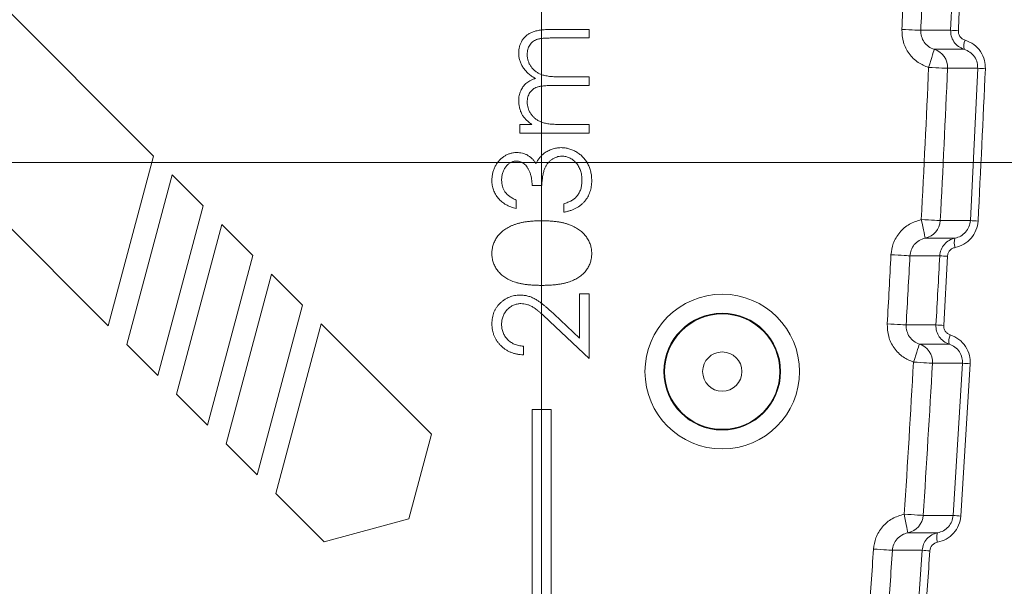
# Model space of a CAD drawing. Header units: millimetres. Extents: x 0 to 594, y 0 to 420.
# Tile 43 of 70: x 401 to 427, y 170 to 184. Entities that reach past the tile are written whole.
import ezdxf

# ---------------------------------------------------------------- set-up
doc = ezdxf.new("R2010")
doc.units = ezdxf.units.MM
doc.styles.add('SLDTEXTSTYLE1', font='TXT', dxfattribs={"width": 0.605})
doc.dimstyles.new('SLDDIMSTYLE4', dxfattribs={"dimtxt": 2.568319, "dimasz": 3.3, "dimexe": 0, "dimexo": 0.0625, "dimgap": 0.64208, "dimtad": 1, "dimdec": 0, "dimlfac": 2, "dimrnd": 1e-09, "dimzin": 12, "dimdsep": 46, "dimtxsty": 'SLDTEXTSTYLE1', "dimsah": 1, "dimcen": 0.09, "dimadec": 0, "dimazin": 3, "dimtfac": 1, "dimtdec": 1, "dimtofl": 0, "dimtmove": 0, "dimatfit": 3, "dimfxl": 1, "dimfrac": 2, "dimtolj": 1, "dimtzin": 12, "dimarcsym": 0})
doc.dimstyles.new('SLDDIMSTYLE5', dxfattribs={"dimtxt": 2.568319, "dimasz": 3.3, "dimexe": 0, "dimexo": 0.0625, "dimgap": 0.64208, "dimtad": 1, "dimdec": 3, "dimlfac": 2, "dimrnd": 1e-09, "dimzin": 12, "dimdsep": 46, "dimtxsty": 'SLDTEXTSTYLE1', "dimsah": 1, "dimcen": 0.09, "dimadec": 0, "dimazin": 3, "dimtfac": 1, "dimtdec": 1, "dimtofl": 0, "dimtmove": 0, "dimatfit": 3, "dimfxl": 1, "dimfrac": 2, "dimtolj": 1, "dimtzin": 12, "dimarcsym": 0})

# ---------------------------------------------------------------- blocks, each defined once
blk = doc.blocks.new('*D16')
at = {"color": 7, "linetype": 'Continuous', "lineweight": 0}
for p, q in [((286.937, 245.752), (286.937, 108.735)), ((414.293, 245.752), (414.293, 108.735)), ((347.92, 114.267), (347.332, 114.267)), ((347.332, 114.267), (347.332, 110.323)), ((353.31, 114.267), (353.898, 114.267)), ((353.898, 114.267), (353.898, 110.323)), ((347.332, 110.323), (347.92, 110.323)), ((353.898, 110.323), (353.31, 110.323)), ((286.937, 109.735), (414.293, 109.735))]:
    blk.add_line(p, q, dxfattribs=at)
for points in [[(286.937, 109.735), (290.237, 109.235), (290.237, 110.235)], [(414.293, 109.735), (410.993, 110.235), (410.993, 109.235)]]:
    blk.add_solid(points, dxfattribs=at)
at = {"color": 7, "linetype": 'Continuous', "lineweight": 0, "char_height": 2.6458, "attachment_point": 1, "rotation": 0, "style": 'SLDTEXTSTYLE1'}
for s, insert in [('254', (346.499, 118.266, -137.801)), ('10', (348.655, 113.733, -137.801))]:
    blk.add_mtext(s, dxfattribs=dict(at, insert=insert))
blk = doc.blocks.new('*D17')
at = {"color": 7, "linetype": 'Continuous', "lineweight": 0}
for p, q in [((414.293, 245.752), (258.389, 245.752)), ((259.389, 143.848), (259.389, 245.752)), ((254.856, 196.515), (254.856, 197.103)), ((254.856, 197.103), (258.801, 197.103)), ((258.801, 197.103), (258.801, 196.515)), ((254.856, 193.085), (254.856, 192.497)), ((258.801, 192.497), (258.801, 193.085)), ((254.856, 192.497), (258.801, 192.497)), ((414.293, 143.848), (258.389, 143.848))]:
    blk.add_line(p, q, dxfattribs=at)
for points in [[(259.389, 245.752), (258.889, 242.452), (259.889, 242.452)], [(259.389, 143.848), (259.889, 147.148), (258.889, 147.148)]]:
    blk.add_solid(points, dxfattribs=at)
at = {"color": 7, "linetype": 'Continuous', "lineweight": 0, "attachment_point": 1, "rotation": 90, "style": 'SLDTEXTSTYLE1'}
for s, insert, char_height in [('203', (250.858, 190.684, -137.801), 2.6458), ('8', (255.39, 193.82, -137.801), 2.646)]:
    blk.add_mtext(s, dxfattribs=dict(at, insert=insert, char_height=char_height))
blk = doc.blocks.new('*D18')
at = {"color": 7, "linetype": 'Continuous', "lineweight": 0}
for p, q in [((330.555, 220.828), (442.841, 220.828)), ((441.841, 220.828), (441.841, 180.708)), ((437.309, 203.953), (437.309, 204.541)), ((437.309, 204.541), (441.254, 204.541)), ((441.254, 204.541), (441.254, 203.953)), ((437.309, 197.583), (437.309, 196.995)), ((441.254, 196.995), (441.254, 197.583)), ((437.309, 196.995), (441.254, 196.995)), ((330.555, 180.708), (442.841, 180.708))]:
    blk.add_line(p, q, dxfattribs=at)
for points in [[(441.841, 220.828), (441.341, 217.528), (442.341, 217.528)], [(441.841, 180.708), (442.341, 184.008), (441.341, 184.008)]]:
    blk.add_solid(points, dxfattribs=at)
at = {"color": 7, "linetype": 'Continuous', "lineweight": 0, "char_height": 2.6458, "attachment_point": 1, "rotation": 90, "style": 'SLDTEXTSTYLE1'}
for s, insert in [('3,2', (437.843, 198.318, -137.801)), ('80', (433.311, 197.632, -137.801))]:
    blk.add_mtext(s, dxfattribs=dict(at, insert=insert))

msp = doc.modelspace()

# ---------------------------------------------------------------- linework, layer by layer
at = {"color": 7, "linetype": 'Continuous', "lineweight": 15}
for p, q in [((404.05553, 180.87756), (390.9348, 193.99827)), ((388.09789, 191.16135), (402.85651, 176.40275)), ((414.56669, 184.21841), (415.55925, 184.21841)), ((415.55925, 184.21841), (415.55925, 183.99338)), ((415.55925, 183.99338), (414.56569, 183.99338)), ((414.84648, 182.96466), (415.55925, 182.96466)), ((415.55925, 182.96466), (415.55925, 182.73963)), ((415.55925, 182.73963), (414.62748, 182.73963)), ((413.72685, 181.48588), (413.72685, 181.71091)), ((413.72685, 181.71091), (414.04531, 181.71091)), ((415.55925, 181.48588), (413.72685, 181.48588)), ((414.78821, 181.71091), (415.55925, 181.71091)), ((415.55925, 181.71091), (415.55925, 181.48588)), ((402.85651, 176.40275), (404.05553, 180.87756)), ((404.5469, 180.38619), (403.34788, 175.91138)), ((405.36585, 179.56724), (404.5469, 180.38619)), ((414.3055, 180.10354), (414.04832, 180.10354)), ((413.6304, 179.71777), (413.6304, 179.49274)), ((404.16683, 175.09244), (405.36585, 179.56724)), ((414.88416, 179.39629), (414.88415, 179.62133)), ((405.85721, 179.07588), (404.65819, 174.60107)), ((406.67616, 178.25693), (405.85721, 179.07588)), ((405.47714, 173.78212), (406.67616, 178.25693)), ((407.16753, 177.76556), (405.96851, 173.29076)), ((407.98647, 176.94662), (407.16753, 177.76556)), ((415.30207, 176.07556), (415.30207, 177.24242)), ((415.30207, 177.24242), (415.55925, 177.24242)), ((415.55925, 177.24242), (415.55925, 175.5386)), ((406.78746, 172.47181), (407.98647, 176.94662)), ((414.6325, 176.70294), (415.30207, 176.07556)), ((408.47784, 176.45525), (407.27882, 171.98044)), ((411.39375, 173.53934), (408.47784, 176.45525)), ((415.55925, 175.5386), (414.52149, 176.51106)), ((403.34788, 175.91138), (404.16683, 175.09244)), ((413.82329, 175.86008), (413.82329, 175.63504)), ((404.65819, 174.60107), (405.47714, 173.78212)), ((414.55625, 174.18841), (414.05475, 174.18841)), ((414.05475, 174.18841), (414.05476, 154.78036)), ((414.55626, 154.78036), (414.55625, 174.18841)), ((410.795, 171.30478), (411.39375, 173.53934)), ((405.96851, 173.29076), (406.78746, 172.47181)), ((407.27882, 171.98044), (408.55476, 170.70451)), ((408.55476, 170.70451), (410.795, 171.30478))]:
    msp.add_line(p, q, dxfattribs=at)
at = {"color": 8, "linetype": 'Continuous', "lineweight": 0}
for p, q in [((425.10052, 184.19577), (425.1768, 186.01676)), ((425.62003, 179.17768), (425.8147, 183.19303)), ((425.01617, 178.23414), (424.91604, 176.41093)), ((425.16564, 171.39796), (425.41289, 175.4133)), ((425.61611, 175.39887), (425.36891, 171.38185)), ((424.22254, 168.65391), (424.34667, 170.4782))]:
    msp.add_line(p, q, dxfattribs=at)
at = {"color": 8, "linetype": 'Continuous', "lineweight": 0, "flags": 128}
for points in [[(424.31149, 184.19578), (424.29825, 184.19635), (424.2673, 184.19768), (424.21978, 184.19973), (424.1574, 184.20242), (424.08244, 184.20565), (423.9976, 184.20931), (423.90599, 184.21326), (423.81093, 184.21736)], [(424.31149, 184.19578), (424.3781, 184.19578), (424.72839, 184.19577), (425.05006, 184.19577), (425.10052, 184.19577)], [(424.66627, 183.69481), (424.66312, 183.68455), (424.65453, 183.65657), (424.64082, 183.6119), (424.62251, 183.55224), (424.6003, 183.47985), (424.57501, 183.39746), (424.54762, 183.30819), (424.51914, 183.21542)], [(425.4558, 183.69481), (425.4225, 183.69481), (425.24733, 183.69481), (424.66627, 183.69481)], [(425.01966, 183.193), (425.00642, 183.19359), (424.97548, 183.19498), (424.92796, 183.1971), (424.86559, 183.1999), (424.79063, 183.20326), (424.7058, 183.20706), (424.6142, 183.21116), (424.51914, 183.21542)], [(425.8147, 183.19303), (425.77957, 183.19303), (425.60439, 183.19302), (425.01966, 183.193)], [(424.42666, 178.71214), (424.42458, 178.72231), (424.41875, 178.75077), (424.40939, 178.79642), (424.39687, 178.85755), (424.38165, 178.93181), (424.36432, 179.0164), (424.34553, 179.1081), (424.326, 179.20342)], [(424.82636, 179.17765), (424.81312, 179.17833), (424.78219, 179.17992), (424.73469, 179.18237), (424.67233, 179.18558), (424.5974, 179.18944), (424.5126, 179.19381), (424.42103, 179.19852), (424.326, 179.20342)], [(424.82636, 179.17765), (424.8492, 179.17765), (425.02443, 179.17766), (425.62003, 179.17768)], [(424.42666, 178.71214), (424.44874, 178.71214), (424.62398, 178.71214), (425.21419, 178.71215)], [(424.02548, 178.24741), (424.01225, 178.24811), (423.98132, 178.24975), (423.93382, 178.25227), (423.87147, 178.25558), (423.79654, 178.25955), (423.71175, 178.26405), (423.62018, 178.26891), (423.52516, 178.27395)], [(424.81251, 178.24739), (424.73359, 178.24739), (424.38313, 178.2474), (424.06251, 178.24741), (424.02548, 178.24741)], [(423.92603, 176.42496), (423.9128, 176.4257), (423.88187, 176.42744), (423.83438, 176.4301), (423.77204, 176.4336), (423.69712, 176.4378), (423.61235, 176.44255), (423.5208, 176.44769), (423.42579, 176.45302)], [(423.92603, 176.42496), (423.99268, 176.42496), (424.3432, 176.42495), (424.66344, 176.42495), (424.71236, 176.42495)], [(424.27403, 175.91953), (424.27074, 175.90928), (424.26176, 175.88138), (424.24745, 175.83688), (424.22834, 175.77748), (424.20516, 175.7054), (424.17878, 175.62338), (424.15019, 175.53452), (424.12048, 175.44217)], [(425.06086, 175.91954), (425.02751, 175.91954), (424.85222, 175.91954), (424.27403, 175.91953)], [(424.62067, 175.41326), (424.60744, 175.41403), (424.57652, 175.41581), (424.52903, 175.41856), (424.4667, 175.42216), (424.39179, 175.42649), (424.30702, 175.43139), (424.21548, 175.43668), (424.12048, 175.44217)], [(425.41289, 175.4133), (425.37774, 175.4133), (425.20245, 175.41329), (424.62067, 175.41326)], [(424.37515, 171.39791), (424.36193, 171.39877), (424.33102, 171.40076), (424.28355, 171.40382), (424.22124, 171.40784), (424.14636, 171.41267), (424.06163, 171.41814), (423.97013, 171.42404), (423.87517, 171.43017)], [(423.96976, 170.93768), (423.96781, 170.94784), (423.96234, 170.97633), (423.95355, 171.02209), (423.94178, 171.08336), (423.92748, 171.15782), (423.91119, 171.24263), (423.89353, 171.33458), (423.87517, 171.43017)], [(424.37515, 171.39791), (424.39801, 171.39791), (424.57337, 171.39792), (425.16564, 171.39796)], [(423.96976, 170.93768), (423.99184, 170.93769), (424.16722, 170.93769), (424.75404, 170.93769)], [(423.56287, 170.47822), (423.54964, 170.4791), (423.51874, 170.48114), (423.47128, 170.48427), (423.40898, 170.48839), (423.3341, 170.49333), (423.24938, 170.49893), (423.15788, 170.50497), (423.06293, 170.51124)], [(424.34667, 170.4782), (424.2677, 170.4782), (423.91697, 170.47821), (423.59805, 170.47822), (423.56287, 170.47822)]]:
    msp.add_lwpolyline(points, dxfattribs=at)
at = {"color": 8, "linetype": 'Continuous', "lineweight": 0}
for radius in [2.04109, 1.53967, 1.5217, 0.51885]:
    msp.add_circle((419.06975, 175.19141), radius, dxfattribs=at)
for centre, radius, start, end in [((-175.34544, 210.08311), 604.68686, 354.44470463, 3.89900087), ((-176.09769, 210.08311), 600.46598, 357.53115548, 357.70491832), ((-176.09769, 210.08311), 600.967, 357.53115548, 357.70491832), ((425.54343, 190.6344), 6.45385, 266.064901, 267.875021), ((425.82044, 183.77545), 0.37345, 154.790776, 192.470232), ((424.51871, 183.21555), 0.50146, 357.422535, 72.886973), ((-175.34544, 210.08311), 600.46598, 357.05219423, 357.43545878), ((-175.34544, 210.08311), 600.967, 357.05219423, 357.43545878), ((426.25382, 189.31306), 6.13577, 265.896018, 267.795882), ((424.32565, 179.20322), 0.50136, 281.623187, 357.076552), ((426.06055, 184.52364), 5.36408, 265.289276, 267.463929), ((425.56773, 178.59466), 0.37256, 161.61778, 200.118741), ((-176.09769, 210.08311), 600.46598, 356.78937488, 356.96338481), ((-176.09769, 210.08311), 600.967, 356.78937488, 356.96338481), ((425.25683, 183.50336), 5.27471, 265.167892, 267.384953), ((425.1569, 181.39923), 4.99411, 264.893177, 267.235622), ((425.42908, 175.99419), 0.37571, 154.112147, 191.460101), ((424.12003, 175.44228), 0.50148, 356.682378, 72.115676), ((-175.34544, 210.08311), 600.46598, 356.30922793, 356.69276409), ((-175.34544, 210.08311), 600.967, 356.30922793, 356.69276409), ((425.85414, 180.18779), 4.79484, 264.719771, 267.154465), ((423.87484, 171.42995), 0.50133, 280.913979, 356.336183), ((425.60833, 175.6948), 4.31959, 264.117726, 266.822667), ((425.10819, 170.81598), 0.37447, 161.032983, 199.422401), ((-176.09769, 210.08311), 600.46598, 356.04703437, 356.2213586), ((-176.09769, 210.08311), 600.967, 356.04703437, 356.2213586), ((424.79362, 174.73405), 4.27926, 264.00477, 266.742087)]:
    msp.add_arc(centre, radius, start, end, dxfattribs=at)
at = {"color": 7, "linetype": 'Continuous', "lineweight": 15}
msp.add_arc((-175.34544, 210.08311), 604.68701, 354.44470463, 359.4432, dxfattribs=at)
at = {"color": 8, "linetype": 'Continuous', "lineweight": 0}
for points, knots in [([(427.86762, 251.13326), (428.20078, 245.62879), (428.86717, 234.61877), (429.28908, 218.07639), (429.2905, 201.49021), (428.81382, 184.87151), (427.90986, 168.23024), (426.91744, 157.16618), (426.42128, 151.63471)], [0, 0, 0, 0, 0.16606002, 0.3321527, 0.4982126, 0.66546382, 0.83274852, 1, 1, 1, 1]), ([(425.61107, 151.73161), (427.23191, 168.26637), (428.15975, 184.81158), (428.64244, 217.92276), (428.19729, 234.48875), (427.05866, 251.0652)], [0, 0, 0, 0, 0.5, 0.5, 1, 1, 1, 1]), ([(424.51914, 183.21542), (424.4243, 183.25399), (424.22462, 183.33519), (423.98965, 183.57222), (423.82949, 183.87783), (423.81712, 184.10418), (423.81093, 184.21736)], [0, 0, 0, 0, 0.2317349, 0.48788835, 0.74394274, 1, 1, 1, 1]), ([(424.31149, 184.19578), (424.30669, 184.08473), (424.33913, 183.97523), (424.46728, 183.79438), (424.56009, 183.72733), (424.66627, 183.69481)], [0, 0, 0, 0, 0.5, 0.5, 1, 1, 1, 1]), ([(425.4558, 183.69481), (425.40277, 183.71692), (425.29634, 183.7613), (425.17776, 183.89041), (425.10704, 184.04106), (425.10258, 184.14694), (425.10052, 184.19577)], [0, 0, 0, 0, 0.25959146, 0.52103875, 0.77912811, 1, 1, 1, 1]), ([(425.30412, 184.18499), (425.30516, 184.16057), (425.30741, 184.10752), (425.34306, 184.03207), (425.40272, 183.96761), (425.45596, 183.94554), (425.48256, 183.93451)], [0, 0, 0, 0, 0.21928292, 0.47630594, 0.73827636, 1, 1, 1, 1]), ([(425.48256, 183.93451), (425.5624, 183.90142), (425.72216, 183.83519), (425.90115, 183.64174), (426.00823, 183.41501), (426.01481, 183.25546), (426.01784, 183.18183)], [0, 0, 0, 0, 0.26146902, 0.52318386, 0.77995373, 1, 1, 1, 1]), ([(425.8147, 183.19303), (425.81265, 183.24215), (425.8082, 183.34892), (425.73595, 183.50045), (425.61565, 183.62908), (425.50925, 183.67284), (425.4558, 183.69481)], [0, 0, 0, 0, 0.21733732, 0.47232594, 0.73495125, 1, 1, 1, 1]), ([(423.52516, 178.27395), (423.53948, 178.37466), (423.56974, 178.58754), (423.74237, 178.87286), (424.00045, 179.1028), (424.21748, 179.16988), (424.326, 179.20342)], [0, 0, 0, 0, 0.23028582, 0.48675536, 0.74338141, 1, 1, 1, 1]), ([(425.21419, 178.71215), (425.32131, 178.73382), (425.41987, 178.78908), (425.56846, 178.95581), (425.61408, 179.06363), (425.62003, 179.17768)], [0, 0, 0, 0, 0.5, 0.5, 1, 1, 1, 1]), ([(425.8232, 179.16482), (425.81884, 179.08059), (425.80068, 178.99948), (425.7372, 178.84373), (425.69357, 178.77329), (425.58342, 178.64747), (425.51974, 178.59528), (425.37576, 178.51201), (425.29912, 178.48304), (425.21791, 178.46652)], [0, 0, 0, 0, 0.25, 0.25, 0.5, 0.5, 0.75, 0.75, 1, 1, 1, 1]), ([(424.42666, 178.71214), (424.37231, 178.69538), (424.26365, 178.66187), (424.13435, 178.54693), (424.04782, 178.40425), (424.03266, 178.29777), (424.02548, 178.24741)], [0, 0, 0, 0, 0.25693078, 0.51365044, 0.76998026, 1, 1, 1, 1]), ([(424.81251, 178.24739), (424.81842, 178.35854), (424.86132, 178.46447), (425.00689, 178.6325), (425.10543, 178.68993), (425.21419, 178.71215)], [0, 0, 0, 0, 0.5, 0.5, 1, 1, 1, 1]), ([(425.21791, 178.46652), (425.19156, 178.45855), (425.13867, 178.44255), (425.0746, 178.38788), (425.02869, 178.31674), (425.02035, 178.26168), (425.01617, 178.23414)], [0, 0, 0, 0, 0.25017132, 0.50221562, 0.75102896, 1, 1, 1, 1]), ([(424.12048, 175.44217), (424.02632, 175.48193), (423.8279, 175.56571), (423.59615, 175.80563), (423.43996, 176.11329), (423.43051, 176.33977), (423.42579, 176.45302)], [0, 0, 0, 0, 0.23144541, 0.48769189, 0.74384483, 1, 1, 1, 1]), ([(423.92603, 176.42496), (423.91979, 176.31403), (423.95078, 176.20416), (424.07647, 176.02171), (424.16835, 175.95346), (424.27404, 175.91953)], [0, 0, 0, 0, 0.5, 0.5, 1, 1, 1, 1]), ([(425.06086, 175.91954), (424.9552, 175.95341), (424.86352, 176.02132), (424.73757, 176.20326), (424.70612, 176.31388), (424.71236, 176.42495)], [0, 0, 0, 0, 0.5, 0.5, 1, 1, 1, 1]), ([(424.91604, 176.41093), (424.91677, 176.38648), (424.91833, 176.33341), (424.95299, 176.25754), (425.01174, 176.19235), (425.06464, 176.1696), (425.09107, 176.15823)], [0, 0, 0, 0, 0.2196395, 0.47655302, 0.73839595, 1, 1, 1, 1]), ([(425.09107, 176.15823), (425.1704, 176.12411), (425.32913, 176.05583), (425.50542, 175.86022), (425.60953, 175.63221), (425.61403, 175.4726), (425.61611, 175.39887)], [0, 0, 0, 0, 0.26134288, 0.52293013, 0.77958365, 1, 1, 1, 1]), ([(425.41289, 175.4133), (425.41148, 175.4625), (425.40842, 175.56927), (425.33818, 175.72168), (425.21967, 175.85177), (425.11396, 175.89688), (425.06086, 175.91954)], [0, 0, 0, 0, 0.21777217, 0.4726547, 0.73511212, 1, 1, 1, 1]), ([(423.06293, 170.51124), (423.0785, 170.61156), (423.11145, 170.82383), (423.28749, 171.10683), (423.5484, 171.33357), (423.76625, 171.39797), (423.87517, 171.43017)], [0, 0, 0, 0, 0.22993186, 0.48652066, 0.7432644, 1, 1, 1, 1]), ([(424.75404, 170.93769), (424.80725, 170.95296), (424.91357, 170.98347), (425.04387, 171.09105), (425.13833, 171.23233), (425.15656, 171.34288), (425.16564, 171.39796)], [0, 0, 0, 0, 0.25378614, 0.50708376, 0.75442831, 1, 1, 1, 1]), ([(425.36891, 171.38185), (425.36345, 171.29772), (425.34425, 171.2169), (425.2788, 171.06204), (425.23431, 170.99222), (425.0668, 170.80563), (424.91781, 170.7225), (424.75502, 170.69146)], [0, 0, 0, 0, 0.25, 0.25, 0.5, 0.5, 1, 1, 1, 1]), ([(423.96976, 170.93768), (423.86074, 170.91679), (423.76161, 170.86039), (423.6146, 170.69477), (423.57021, 170.58909), (423.56287, 170.47822)], [0, 0, 0, 0, 0.5, 0.5, 1, 1, 1, 1]), ([(424.34667, 170.4782), (424.35568, 170.53316), (424.37364, 170.6428), (424.46676, 170.78391), (424.59562, 170.89168), (424.70154, 170.92244), (424.75404, 170.93769)], [0, 0, 0, 0, 0.25118211, 0.50107432, 0.75270059, 1, 1, 1, 1]), ([(424.75502, 170.69146), (424.70083, 170.68112), (424.65121, 170.65347), (424.57678, 170.57067), (424.55415, 170.51772), (424.55043, 170.46171)], [0, 0, 0, 0, 0.5, 0.5, 1, 1, 1, 1])]:
    msp.add_open_spline(points, degree=3, knots=knots, dxfattribs=at)
for points in [[(425.38039, 186.00674), (425.35589, 185.39945), (425.33047, 184.7922), (425.30412, 184.18499)], [(426.01784, 183.18183), (425.95746, 181.8426), (425.89259, 180.5036), (425.8232, 179.16482)], [(424.71236, 176.42495), (424.74667, 177.03237), (424.78006, 177.63986), (424.81251, 178.24739)], [(424.55043, 170.46171), (424.50999, 169.85329), (424.46862, 169.24494), (424.42632, 168.63666)]]:
    msp.add_open_spline(points, degree=3, dxfattribs=at)
at = {"color": 7, "linetype": 'Continuous', "lineweight": 15}
for points, knots in [([(413.6947, 183.59806), (413.69586, 183.62879), (413.69812, 183.68891), (413.71593, 183.77644), (413.7465, 183.85807), (413.78822, 183.93364), (413.84065, 184.00182), (413.90303, 184.06108), (413.97492, 184.11106), (414.04254, 184.14372), (414.10225, 184.16586), (414.15312, 184.17952), (414.20911, 184.19158), (414.27028, 184.2016), (414.33686, 184.20892), (414.40873, 184.21435), (414.48595, 184.21802), (414.53923, 184.21828), (414.5667, 184.21841)], [0, 0, 0, 0, 0.07560433, 0.14796502, 0.218797, 0.28947045, 0.35972422, 0.42970774, 0.50049652, 0.57442902, 0.6139473, 0.65715527, 0.70397277, 0.75493898, 0.80970661, 0.86883295, 0.93238547, 1, 1, 1, 1]), ([(414.56569, 183.99338), (414.54225, 183.99332), (414.4972, 183.99321), (414.43254, 183.99128), (414.3736, 183.98765), (414.32046, 183.9834), (414.273, 183.97749), (414.23131, 183.96986), (414.19506, 183.96178), (414.15488, 183.94836), (414.11055, 183.9269), (414.06274, 183.89423), (414.02116, 183.85304), (413.98484, 183.80543), (413.95591, 183.7511), (413.93447, 183.69146), (413.9218, 183.62673), (413.92043, 183.58188), (413.91973, 183.55888)], [0, 0, 0, 0, 0.07834643, 0.15056992, 0.21616056, 0.27569191, 0.3287215, 0.37592096, 0.41732025, 0.45271265, 0.51728804, 0.58124212, 0.64535027, 0.7120558, 0.78065684, 0.85022115, 0.92320378, 1, 1, 1, 1]), ([(414.13723, 182.92598), (414.11951, 182.93581), (414.08466, 182.95514), (414.03532, 182.98759), (413.98918, 183.0216), (413.94619, 183.05745), (413.90657, 183.09501), (413.87017, 183.13445), (413.83686, 183.17557), (413.79793, 183.23273), (413.75674, 183.30699), (413.72057, 183.40065), (413.69868, 183.49827), (413.69603, 183.56464), (413.6947, 183.59806)], [0, 0, 0, 0, 0.07176424, 0.14122194, 0.20911053, 0.27483266, 0.3394743, 0.40246603, 0.46493007, 0.52681924, 0.64739835, 0.76498783, 0.8816181, 1, 1, 1, 1]), ([(413.91973, 183.55888), (413.92077, 183.53047), (413.92282, 183.47415), (413.94302, 183.39207), (413.97423, 183.31341), (414.01879, 183.24028), (414.07241, 183.17292), (414.13613, 183.11496), (414.20823, 183.06708), (414.27496, 183.03466), (414.3349, 183.01418), (414.38727, 183.00066), (414.44679, 182.99014), (414.51307, 182.98027), (414.58655, 182.97383), (414.66691, 182.96798), (414.75437, 182.96524), (414.815, 182.96486), (414.84648, 182.96466)], [0, 0, 0, 0, 0.068157, 0.13509573, 0.20187956, 0.27080157, 0.34003634, 0.40809354, 0.47682274, 0.54735432, 0.58564736, 0.62887172, 0.67715909, 0.73080772, 0.78981045, 0.85432767, 0.92436651, 1, 1, 1, 1]), ([(413.6947, 182.34281), (413.69545, 182.36494), (413.69693, 182.40874), (413.70655, 182.47365), (413.72337, 182.5367), (413.7462, 182.59748), (413.77473, 182.6544), (413.80755, 182.70669), (413.84461, 182.75369), (413.88736, 182.79534), (413.93703, 182.83278), (413.99497, 182.86723), (414.06246, 182.89906), (414.11144, 182.9167), (414.13723, 182.92598)], [0, 0, 0, 0, 0.08414988, 0.16652808, 0.24882999, 0.33183307, 0.41297206, 0.49050726, 0.56616684, 0.6399965, 0.7167727, 0.80214894, 0.89583585, 1, 1, 1, 1]), ([(414.62748, 182.73963), (414.60119, 182.73957), (414.55061, 182.73947), (414.47809, 182.73752), (414.41211, 182.73398), (414.35283, 182.72942), (414.3001, 182.72447), (414.25408, 182.71663), (414.2146, 182.70845), (414.17087, 182.69598), (414.12344, 182.67438), (414.07249, 182.64152), (414.02758, 182.60071), (413.9895, 182.55221), (413.95829, 182.49745), (413.93545, 182.4372), (413.92228, 182.37184), (413.9206, 182.32679), (413.91973, 182.30363)], [0, 0, 0, 0, 0.08251415, 0.15874893, 0.22769513, 0.289891, 0.34537649, 0.39384757, 0.43631701, 0.47190775, 0.53636943, 0.59905189, 0.66155565, 0.72590582, 0.79181035, 0.85867395, 0.92731904, 1, 1, 1, 1]), ([(413.78762, 181.96508), (413.77329, 181.99507), (413.74488, 182.05453), (413.71605, 182.14868), (413.69834, 182.24502), (413.69592, 182.31008), (413.6947, 182.34281)], [0, 0, 0, 0, 0.25373408, 0.50303512, 0.7500136, 1, 1, 1, 1]), ([(413.91973, 182.30363), (413.92083, 182.27639), (413.92301, 182.22211), (413.94268, 182.14237), (413.97349, 182.06537), (414.01623, 181.99232), (414.06918, 181.92521), (414.13144, 181.86646), (414.20226, 181.81707), (414.26829, 181.7843), (414.32673, 181.76318), (414.37641, 181.74908), (414.43164, 181.73726), (414.4923, 181.72724), (414.55852, 181.7197), (414.63011, 181.71519), (414.7073, 181.71123), (414.76058, 181.71102), (414.78821, 181.71091)], [0, 0, 0, 0, 0.06867586, 0.13686855, 0.20611073, 0.2775333, 0.34976583, 0.42124343, 0.49290209, 0.56701662, 0.60660348, 0.64969253, 0.69729089, 0.74913975, 0.80488408, 0.86548737, 0.93023835, 1, 1, 1, 1]), ([(414.04531, 181.71091), (414.01749, 181.73122), (413.96427, 181.77006), (413.89337, 181.83315), (413.83419, 181.89726), (413.80271, 181.9431), (413.78762, 181.96508)], [0, 0, 0, 0, 0.28356657, 0.54242013, 0.78066747, 1, 1, 1, 1]), ([(412.98745, 180.23916), (412.98844, 180.27189), (412.9904, 180.33663), (413.00825, 180.43175), (413.03649, 180.52347), (413.07552, 180.61079), (413.12365, 180.69191), (413.18094, 180.76408), (413.24628, 180.82633), (413.31845, 180.87855), (413.39558, 180.91944), (413.47496, 180.94959), (413.5564, 180.96795), (413.61139, 180.97033), (413.63894, 180.97152)], [0, 0, 0, 0, 0.09025425, 0.17853979, 0.26609303, 0.35463098, 0.44188615, 0.52574692, 0.60811363, 0.69019727, 0.77082148, 0.84832618, 0.92401174, 1, 1, 1, 1]), ([(413.63894, 180.97152), (413.66546, 180.97068), (413.71734, 180.96905), (413.79308, 180.9552), (413.86446, 180.93189), (413.9318, 180.8996), (413.99464, 180.85781), (414.05315, 180.80717), (414.10758, 180.74735), (414.13876, 180.70202), (414.15481, 180.67868)], [0, 0, 0, 0, 0.12806755, 0.25060832, 0.37063017, 0.49007225, 0.61037476, 0.73431307, 0.8632165, 1, 1, 1, 1]), ([(414.15481, 180.67868), (414.16769, 180.70535), (414.19321, 180.7582), (414.24325, 180.83024), (414.30104, 180.89563), (414.34613, 180.9321), (414.36879, 180.95042)], [0, 0, 0, 0, 0.2538796, 0.50300892, 0.75029108, 1, 1, 1, 1]), ([(414.36879, 180.95042), (414.38531, 180.96249), (414.41807, 180.98644), (414.47078, 181.01591), (414.5239, 181.04295), (414.57952, 181.06285), (414.63585, 181.08002), (414.69409, 181.09132), (414.75371, 181.09858), (414.79405, 181.0996), (414.81433, 181.10011)], [0, 0, 0, 0, 0.128145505, 0.254192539, 0.37814114, 0.501380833, 0.623956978, 0.747075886, 0.87286472, 1, 1, 1, 1]), ([(414.81433, 181.10011), (414.84944, 181.09882), (414.9195, 181.09625), (415.02303, 181.07336), (415.12405, 181.03768), (415.22107, 180.98789), (415.31166, 180.92629), (415.39235, 180.85259), (415.46217, 180.7686), (415.52032, 180.67485), (415.56684, 180.57333), (415.59912, 180.46474), (415.62014, 180.35065), (415.6224, 180.27241), (415.62354, 180.23263)], [0, 0, 0, 0, 0.079641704, 0.158908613, 0.239599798, 0.322409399, 0.405827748, 0.487644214, 0.569719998, 0.653064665, 0.7374573, 0.822492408, 0.909755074, 1, 1, 1, 1]), ([(413.63794, 180.74649), (413.62484, 180.74619), (413.59879, 180.7456), (413.56073, 180.73815), (413.52383, 180.72696), (413.48826, 180.71156), (413.45423, 180.69099), (413.42169, 180.6663), (413.3901, 180.63748), (413.36096, 180.60377), (413.33348, 180.56728), (413.30973, 180.52765), (413.28959, 180.48578), (413.27296, 180.44161), (413.26045, 180.39497), (413.25147, 180.34609), (413.24585, 180.29488), (413.24505, 180.25994), (413.24463, 180.24217)], [0, 0, 0, 0, 0.05526983, 0.1099567, 0.1632335, 0.21805757, 0.27327754, 0.33088105, 0.39047994, 0.45365597, 0.51890262, 0.58334611, 0.64854669, 0.71505522, 0.78252064, 0.85233529, 0.9249349, 1, 1, 1, 1]), ([(414.04832, 180.10354), (414.04779, 180.13456), (414.04676, 180.19532), (414.03432, 180.2841), (414.01692, 180.36909), (413.99088, 180.44835), (413.95962, 180.52037), (413.92438, 180.58319), (413.88446, 180.63532), (413.84037, 180.67691), (413.79253, 180.70743), (413.7432, 180.73035), (413.69122, 180.74378), (413.65576, 180.74558), (413.63794, 180.74649)], [0, 0, 0, 0, 0.11014238, 0.21574187, 0.31796054, 0.41805176, 0.51156315, 0.59657276, 0.67332905, 0.74404919, 0.81071682, 0.87408545, 0.93670962, 1, 1, 1, 1]), ([(414.83593, 180.87508), (414.81257, 180.87398), (414.76596, 180.87179), (414.69738, 180.85509), (414.63131, 180.82763), (414.56887, 180.78917), (414.51098, 180.74238), (414.45953, 180.68771), (414.41665, 180.62502), (414.38713, 180.56695), (414.36745, 180.51539), (414.35366, 180.47136), (414.34263, 180.42201), (414.33197, 180.36795), (414.32302, 180.30895), (414.31553, 180.24496), (414.30955, 180.17594), (414.30688, 180.12816), (414.3055, 180.10354)], [0, 0, 0, 0, 0.06690512, 0.13347733, 0.20102291, 0.27121787, 0.34285916, 0.413811, 0.48555185, 0.55980027, 0.59989996, 0.64360944, 0.69191064, 0.74470303, 0.80150383, 0.86286603, 0.92933267, 1, 1, 1, 1]), ([(415.36637, 180.23665), (415.36592, 180.26011), (415.36506, 180.306), (415.35712, 180.37295), (415.3456, 180.43666), (415.32758, 180.49649), (415.30596, 180.55324), (415.27766, 180.60565), (415.24569, 180.65525), (415.20851, 180.70061), (415.16833, 180.7415), (415.12569, 180.77684), (415.08193, 180.80744), (415.03603, 180.83204), (414.98842, 180.8515), (414.93895, 180.86474), (414.88801, 180.87395), (414.85339, 180.8747), (414.83593, 180.87508)], [0, 0, 0, 0, 0.076061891, 0.148732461, 0.218374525, 0.285722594, 0.351057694, 0.414934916, 0.478485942, 0.542169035, 0.604750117, 0.664118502, 0.721499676, 0.777615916, 0.832666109, 0.887858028, 0.943467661, 1, 1, 1, 1]), ([(413.6304, 179.49274), (413.60516, 179.49883), (413.55582, 179.51075), (413.48532, 179.53561), (413.4186, 179.56269), (413.35692, 179.59521), (413.29903, 179.63068), (413.24625, 179.67131), (413.19724, 179.71525), (413.15374, 179.76384), (413.11435, 179.8148), (413.08077, 179.86884), (413.05188, 179.92488), (413.02808, 179.98331), (413.01015, 180.04429), (412.99715, 180.10729), (412.9887, 180.17246), (412.98787, 180.2167), (412.98745, 180.23916)], [0, 0, 0, 0, 0.07262535, 0.14197661, 0.20898493, 0.27395687, 0.33688935, 0.39874495, 0.46011589, 0.52082492, 0.58099446, 0.64015193, 0.69862245, 0.75727108, 0.81642669, 0.87625405, 0.93716529, 1, 1, 1, 1]), ([(413.24463, 180.24217), (413.24563, 180.21362), (413.24757, 180.15785), (413.26465, 180.07747), (413.29171, 180.00282), (413.32439, 179.94596), (413.35654, 179.90389), (413.38419, 179.87326), (413.41555, 179.84373), (413.45146, 179.81645), (413.4907, 179.7898), (413.53348, 179.76402), (413.58041, 179.73996), (413.61342, 179.72531), (413.6304, 179.71777)], [0, 0, 0, 0, 0.1227281, 0.23971652, 0.35186218, 0.46320198, 0.52026115, 0.57943244, 0.64059634, 0.70529823, 0.77323611, 0.84464893, 0.92004598, 1, 1, 1, 1]), ([(415.62354, 180.23263), (415.62292, 180.20582), (415.6217, 180.15307), (415.61333, 180.07552), (415.59805, 180.0015), (415.57749, 179.9309), (415.55141, 179.86367), (415.51895, 179.80001), (415.48075, 179.73952), (415.43638, 179.68278), (415.38675, 179.62979), (415.33097, 179.58197), (415.27007, 179.53851), (415.20336, 179.50058), (415.13168, 179.46645), (415.05413, 179.43838), (414.97139, 179.41368), (414.91374, 179.40219), (414.88415, 179.39629)], [0, 0, 0, 0, 0.06554117, 0.12896317, 0.19037714, 0.25009236, 0.30854843, 0.36639796, 0.42454219, 0.48317, 0.5422434, 0.60173935, 0.662506, 0.72485551, 0.78912783, 0.8563464, 0.92629523, 1, 1, 1, 1]), ([(415.23074, 179.81773), (415.24157, 179.83177), (415.26318, 179.8598), (415.29077, 179.90549), (415.31467, 179.95354), (415.33292, 180.00499), (415.34838, 180.05873), (415.3585, 180.11563), (415.36544, 180.1752), (415.36605, 180.21587), (415.36637, 180.23665)], [0, 0, 0, 0, 0.1182713, 0.23617753, 0.35566293, 0.47590416, 0.60012734, 0.72860812, 0.86131348, 1, 1, 1, 1]), ([(414.88415, 179.62133), (414.90346, 179.62719), (414.94101, 179.63859), (414.99506, 179.658), (415.04461, 179.68012), (415.09002, 179.70384), (415.13174, 179.72876), (415.16866, 179.75664), (415.20242, 179.78542), (415.22144, 179.80711), (415.23074, 179.81773)], [0, 0, 0, 0, 0.14977039, 0.29131641, 0.42596637, 0.55215957, 0.67152741, 0.78612163, 0.89532507, 1, 1, 1, 1]), ([(412.98746, 178.30579), (412.98781, 178.32573), (412.9885, 178.36539), (412.99518, 178.42403), (413.00626, 178.4813), (413.02197, 178.53698), (413.04145, 178.59152), (413.06587, 178.64449), (413.0943, 178.69622), (413.1277, 178.74589), (413.16495, 178.79405), (413.20704, 178.8395), (413.25358, 178.88227), (413.30404, 178.92287), (413.35941, 178.96016), (413.41872, 178.99568), (413.48301, 179.02747), (413.5512, 179.05809), (413.62518, 179.08451), (413.70453, 179.10834), (413.7902, 179.1276), (413.88173, 179.14364), (413.97945, 179.15607), (414.08317, 179.16512), (414.19294, 179.1699), (414.26799, 179.1708), (414.3065, 179.17126)], [0, 0, 0, 0, 0.03378812, 0.06719393, 0.09986241, 0.13256661, 0.16515117, 0.19791319, 0.231319, 0.26508328, 0.29925531, 0.33439857, 0.36994282, 0.40628356, 0.44406382, 0.48299771, 0.52335445, 0.56553659, 0.60961292, 0.65639081, 0.70588549, 0.7583245, 0.81383178, 0.87279456, 0.93472223, 1, 1, 1, 1]), ([(414.3065, 179.17126), (414.34485, 179.17079), (414.41957, 179.16988), (414.52885, 179.16518), (414.632, 179.15587), (414.72933, 179.14435), (414.82024, 179.12794), (414.9056, 179.10929), (414.98467, 179.08611), (415.05826, 179.06004), (415.12612, 179.03009), (415.18985, 178.99802), (415.24911, 178.96272), (415.30448, 178.92521), (415.35538, 178.88495), (415.40195, 178.84201), (415.44414, 178.79635), (415.4819, 178.74808), (415.51491, 178.69763), (415.54442, 178.64607), (415.56836, 178.59238), (415.58858, 178.53774), (415.60432, 178.48165), (415.6151, 178.42415), (415.62268, 178.36543), (415.62326, 178.32574), (415.62355, 178.30579)], [0, 0, 0, 0, 0.06505443, 0.12675591, 0.18549051, 0.24073191, 0.29293992, 0.3421407, 0.38888186, 0.43263557, 0.47448265, 0.51462344, 0.55359351, 0.59140887, 0.6280056, 0.66358289, 0.6987588, 0.73336125, 0.76739359, 0.8009689, 0.83401989, 0.8669988, 0.89973339, 0.93271107, 0.96618049, 1, 1, 1, 1]), ([(414.30651, 177.46745), (414.26632, 177.46768), (414.18825, 177.46814), (414.07449, 177.47322), (413.96777, 177.48165), (413.86808, 177.49322), (413.77541, 177.50728), (413.68998, 177.52607), (413.61142, 177.54742), (413.53946, 177.57218), (413.47313, 177.60011), (413.41122, 177.63051), (413.35379, 177.66458), (413.3, 177.70042), (413.25042, 177.73935), (413.20518, 177.78094), (413.16422, 177.82563), (413.12707, 177.87251), (413.09471, 177.9219), (413.06555, 177.97226), (413.04162, 178.02448), (413.02195, 178.07809), (413.00619, 178.13294), (412.99528, 178.18924), (412.98844, 178.24702), (412.98779, 178.28602), (412.98746, 178.30579)], [0, 0, 0, 0, 0.068599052, 0.133254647, 0.194325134, 0.25129545, 0.304533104, 0.354257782, 0.40050645, 0.443439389, 0.484046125, 0.523286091, 0.561078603, 0.59793885, 0.633559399, 0.668550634, 0.702734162, 0.736926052, 0.770536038, 0.803433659, 0.836170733, 0.868451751, 0.900840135, 0.933462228, 0.966255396, 1, 1, 1, 1]), ([(415.62355, 178.30579), (415.62321, 178.28602), (415.62255, 178.24702), (415.61576, 178.18924), (415.60468, 178.13302), (415.58964, 178.07826), (415.57052, 178.02485), (415.5462, 177.97331), (415.518, 177.92297), (415.48591, 177.87404), (415.44914, 177.82746), (415.40848, 177.78297), (415.36289, 177.74169), (415.31312, 177.70325), (415.25959, 177.66678), (415.20176, 177.63305), (415.13927, 177.6027), (415.07258, 177.57414), (415.00009, 177.54897), (414.92111, 177.5269), (414.83519, 177.50851), (414.7426, 177.49371), (414.64327, 177.48151), (414.53701, 177.47326), (414.42393, 177.46814), (414.34636, 177.46768), (414.30651, 177.46745)], [0, 0, 0, 0, 0.0337892, 0.06662571, 0.09929092, 0.13164499, 0.16360172, 0.19612244, 0.22892276, 0.26218059, 0.29601581, 0.33024452, 0.36508862, 0.40098171, 0.43765359, 0.47574305, 0.51529147, 0.55632682, 0.59968074, 0.64634291, 0.69641298, 0.7497663, 0.80656154, 0.86742747, 0.93188261, 1, 1, 1, 1]), ([(412.98746, 176.45279), (412.9881, 176.48029), (412.98937, 176.53432), (413.00023, 176.61317), (413.01724, 176.68823), (413.04111, 176.75937), (413.07319, 176.826), (413.11173, 176.88863), (413.15631, 176.94801), (413.20879, 177.00146), (413.26482, 177.05054), (413.32463, 177.09288), (413.38641, 177.12914), (413.45062, 177.15937), (413.51787, 177.18162), (413.58718, 177.19851), (413.65927, 177.20806), (413.70807, 177.20952), (413.73288, 177.21027)], [0, 0, 0, 0, 0.06947546, 0.1365168, 0.20078882, 0.26382967, 0.32573502, 0.38729069, 0.44950922, 0.51296782, 0.57627522, 0.6375801, 0.69790261, 0.75717209, 0.81659853, 0.87665317, 0.93728964, 1, 1, 1, 1]), ([(413.73288, 177.21027), (413.7678, 177.20906), (413.83704, 177.20665), (413.93878, 177.18608), (414.03735, 177.15395), (414.11669, 177.11526), (414.18062, 177.07624), (414.23325, 177.04107), (414.28993, 176.9999), (414.35045, 176.95213), (414.41529, 176.89875), (414.48442, 176.83927), (414.55712, 176.77327), (414.60677, 176.72695), (414.6325, 176.70294)], [0, 0, 0, 0, 0.0987022, 0.19567231, 0.29242243, 0.39134254, 0.44446244, 0.50422878, 0.57035234, 0.64254575, 0.72228751, 0.80792112, 0.90046954, 1, 1, 1, 1]), ([(413.75297, 176.98524), (413.73586, 176.98479), (413.70213, 176.9839), (413.65272, 176.97591), (413.60488, 176.96417), (413.55918, 176.94608), (413.51475, 176.92434), (413.47292, 176.89657), (413.43227, 176.86484), (413.3942, 176.82803), (413.35932, 176.78762), (413.32843, 176.74492), (413.30261, 176.69975), (413.28144, 176.6523), (413.26484, 176.60269), (413.25334, 176.55083), (413.24611, 176.49687), (413.24513, 176.46002), (413.24464, 176.44124)], [0, 0, 0, 0, 0.06196904, 0.12212908, 0.18099912, 0.24016242, 0.29986472, 0.35995127, 0.42174179, 0.48654568, 0.55150847, 0.61499494, 0.67723967, 0.73971468, 0.80303854, 0.86648729, 0.93196948, 1, 1, 1, 1]), ([(414.52149, 176.51106), (414.49678, 176.53474), (414.44931, 176.58022), (414.37998, 176.64452), (414.31574, 176.70237), (414.2563, 176.7538), (414.202, 176.79885), (414.15242, 176.83738), (414.10797, 176.86957), (414.05576, 176.90368), (413.99193, 176.93621), (413.91433, 176.96479), (413.83426, 176.9821), (413.78017, 176.98419), (413.75297, 176.98524)], [0, 0, 0, 0, 0.11079417, 0.21281293, 0.30607791, 0.39061746, 0.46723273, 0.53445062, 0.5938668, 0.64483297, 0.73622062, 0.8250374, 0.91199231, 1, 1, 1, 1]), ([(413.82329, 175.63504), (413.79344, 175.63651), (413.7348, 175.63939), (413.64932, 175.65288), (413.5676, 175.67217), (413.49034, 175.69951), (413.41663, 175.73327), (413.34745, 175.77459), (413.28209, 175.82261), (413.22181, 175.87724), (413.16671, 175.93651), (413.11862, 176.00007), (413.07845, 176.06727), (413.04469, 176.13753), (413.01938, 176.21166), (413.00059, 176.28895), (412.98929, 176.36975), (412.98807, 176.4248), (412.98746, 176.45279)], [0, 0, 0, 0, 0.06879852, 0.13511846, 0.19900101, 0.2619337, 0.32353128, 0.38543472, 0.44721552, 0.5100181, 0.57251091, 0.63336402, 0.69321673, 0.75255539, 0.81255823, 0.87326086, 0.93554271, 1, 1, 1, 1]), ([(413.24464, 176.44124), (413.24515, 176.42163), (413.24615, 176.38312), (413.25319, 176.32658), (413.26533, 176.27264), (413.28196, 176.22119), (413.3029, 176.17217), (413.32949, 176.12604), (413.36068, 176.08237), (413.39624, 176.04124), (413.43602, 176.00344), (413.47982, 175.96954), (413.52791, 175.94062), (413.57923, 175.91499), (413.63513, 175.89538), (413.69425, 175.87861), (413.75744, 175.86643), (413.80098, 175.86223), (413.82329, 175.86008)], [0, 0, 0, 0, 0.0644508, 0.12657074, 0.18692234, 0.24592383, 0.30409813, 0.36178092, 0.42057671, 0.48027229, 0.54022357, 0.60065793, 0.66191615, 0.72443464, 0.78885254, 0.8562867, 0.92633816, 1, 1, 1, 1])]:
    msp.add_open_spline(points, degree=3, knots=knots, dxfattribs=at)

# ---------------------------------------------------------------- dimensions: what is measured, and where the dimension line sits
at = {"color": 7, "linetype": 'Continuous', "lineweight": 0}
for base, p1, p2, angle, dimstyle, picture, middle in [((259.38853, 245.75237), (414.29298, 143.84766), (414.29292, 245.75246), 270.000033, 'SLDDIMSTYLE5', '*D17', (259.38856, 194.79997)), ((414.293, 109.73482), (286.937, 245.75239), (414.29292, 245.75246), 0.000033, 'SLDDIMSTYLE4', '*D16', (350.61504, 109.73478)), ((441.8415, 180.70793), (330.55498, 220.82786), (330.555, 180.70786), 270.000033, 'SLDDIMSTYLE4', '*D18', (441.84149, 200.76793))]:
    dim = msp.add_linear_dim(base=base, p1=p1, p2=p2, angle=angle, dimstyle=dimstyle, dxfattribs=at)
    dim.commit()
    dim.dimension.update_dxf_attribs({"geometry": picture, "text_midpoint": middle, "dimtype": 160})

doc.saveas('drawing.dxf')
